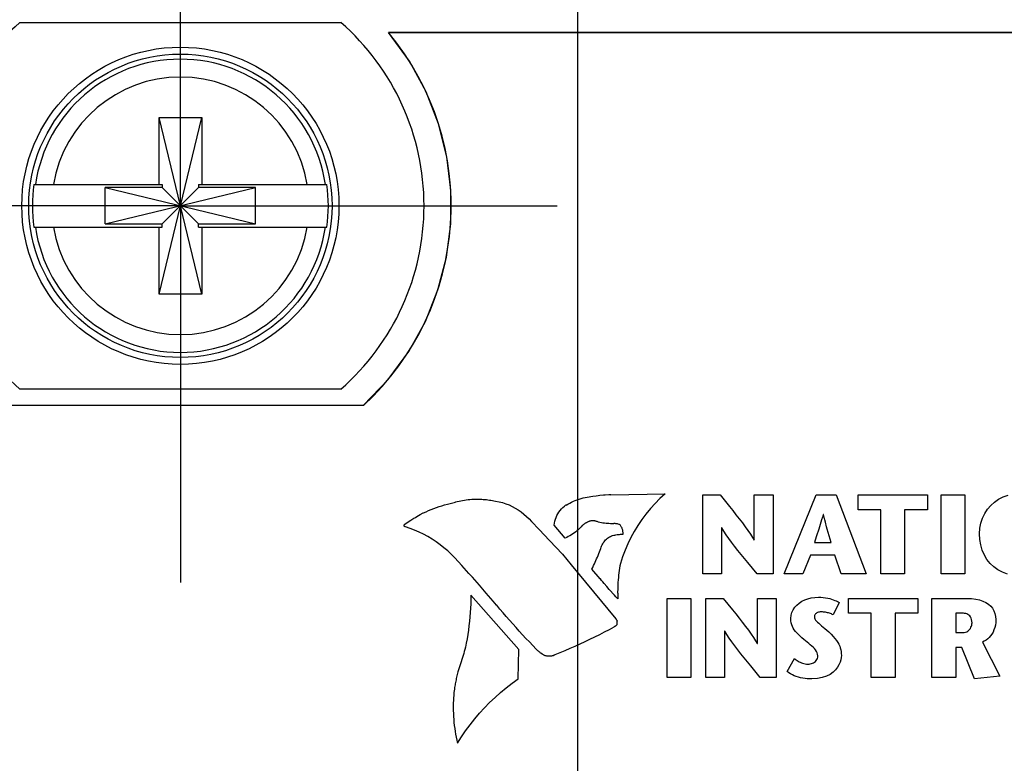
# Model space of a CAD drawing. Header units: inches. Extents: x 0.2 to 16.8, y 0.1 to 10.8.
# Tile 15 of 35: x 3.363 to 4, y 7.654 to 8.134. Entities that reach past the tile are written whole.
import ezdxf

# ---------------------------------------------------------------- set-up
doc = ezdxf.new("R2010")
doc.units = ezdxf.units.IN
doc.header["$LTSCALE"] = 0.935
doc.header["$MEASUREMENT"] = 0
doc.linetypes.add('CENTER', pattern=[0.6, 0.375, -0.075, 0.075, -0.075])
doc.layers.get('0').update_dxf_attribs({"linetype": 'CONTINUOUS'})
doc.layers.add('DEFAULT_1', color=7, linetype='CENTER')
doc.layers.add('DIMENSIONS', color=7, linetype='CONTINUOUS')
doc.styles.get("Standard").update_dxf_attribs({"font": 'txt', "width": 0.8})
doc.dimstyles.new('DIMSTYLE_2', dxfattribs={"dimtxt": 0.125, "dimasz": 0.18, "dimexe": 0.18, "dimexo": 0.0625, "dimgap": 0.09, "dimtad": 0, "dimtih": 1, "dimtoh": 1, "dimdec": 3, "dimzin": 4, "dimdsep": 46, "dimtxsty": 'STANDARD', "dimblk": '_FILLED', "dimblk1": '_FILLED', "dimblk2": '_FILLED', "dimcen": 0.09, "dimadec": 0, "dimazin": 0, "dimtp": 0.001, "dimtm": 0.001, "dimtfac": 1, "dimtdec": 3, "dimtofl": 0, "dimtmove": 0, "dimatfit": 3, "dimldrblk": '_FILLED', "dimfxl": 1, "dimtolj": 1, "dimtzin": 4, "dimarcsym": 0})

# ---------------------------------------------------------------- blocks, each defined once
blk = doc.blocks.new('*D6')
at = {"layer": 'DIMENSIONS', "color": 2, "linetype": 'CONTINUOUS'}
blk.add_line((3.37401, 6.67811), (2.48551, 6.67811), dxfattribs=at)
at = {"layer": 'DIMENSIONS', "color": 2, "linetype": 'CONTINUOUS', "width": 0.8}
for s, p in [('[', (1.72301, 6.61561)), (']', (2.32301, 6.61561)), ('2X ', (0.79801, 6.61561)), ('1.336', (1.09801, 6.61561)), ('33.93', (1.82301, 6.61561))]:
    blk.add_text(s, height=0.125, dxfattribs=at).set_placement(p)
blk = doc.blocks.new('_FILLED')
at = {"color": 0, "linetype": 'BYBLOCK'}
blk.add_solid([(0, 0), (-1, 0.1736), (-1, -0.1736)], dxfattribs=at)
blk = doc.blocks.new('*D7')
at = {"layer": 'DIMENSIONS', "color": 2, "linetype": 'CONTINUOUS'}
blk.add_line((3.37401, 6.04011), (2.48551, 6.04011), dxfattribs=at)
at = {"layer": 'DIMENSIONS', "color": 2, "linetype": 'CONTINUOUS', "width": 0.8}
for s, p in [('[', (1.72301, 5.97761)), (']', (2.32301, 5.97761)), ('2X ', (0.79801, 5.97761)), ('1.974', (1.09801, 5.97761)), ('50.14', (1.82301, 5.97761))]:
    blk.add_text(s, height=0.125, dxfattribs=at).set_placement(p)
blk = doc.blocks.new('*D13')
at = {"layer": 'DIMENSIONS', "color": 2, "linetype": 'CONTINUOUS'}
for p, q in [((4.51683, 8.49841), (4.51683, 8.82361)), ((4.36201, 8.39822), (4.51683, 8.49841)), ((4.36201, 7.02811), (4.36201, 8.39822))]:
    blk.add_line(p, q, dxfattribs=at)
at = {"layer": 'DIMENSIONS', "color": 2, "linetype": 'CONTINUOUS', "width": 0.8}
for s, p in [(']', (4.57933, 10.31111)), ('22.73', (4.57933, 9.81111)), ('[', (4.57933, 9.71111)), ('.895', (4.57933, 9.18611)), ('2X ', (4.57933, 8.88611))]:
    blk.add_text(s, height=0.125, rotation=90, dxfattribs=at).set_placement(p)
blk = doc.blocks.new('*D14')
at = {"layer": 'DIMENSIONS', "color": 2, "linetype": 'CONTINUOUS'}
blk.add_line((3.72401, 7.02811), (3.72401, 8.82361), dxfattribs=at)
at = {"layer": 'DIMENSIONS', "color": 2, "linetype": 'CONTINUOUS', "width": 0.8}
for s, p in [(']', (3.78651, 10.21111)), ('6.53', (3.78651, 9.81111)), ('[', (3.78651, 9.71111)), ('.257', (3.78651, 9.18611)), ('4X ', (3.78651, 8.88611))]:
    blk.add_text(s, height=0.125, rotation=90, dxfattribs=at).set_placement(p)
blk = doc.blocks.new('*D15')
at = {"layer": 'DIMENSIONS', "color": 2, "linetype": 'CONTINUOUS'}
blk.add_line((3.17301, 3.04653), (3.17301, 2.30661), dxfattribs=at)
at = {"layer": 'DIMENSIONS', "color": 2, "linetype": 'CONTINUOUS', "width": 0.8}
for s, p in [(']', (3.23551, 2.14411)), ('7.47', (3.23551, 1.74411)), ('[', (3.23551, 1.64411)), ('.294', (3.23551, 1.11911)), ('-', (3.23551, 1.01911))]:
    blk.add_text(s, height=0.125, rotation=90, dxfattribs=at).set_placement(p)
blk = doc.blocks.new('*D16')
at = {"layer": 'DIMENSIONS', "color": 2, "linetype": 'CONTINUOUS'}
blk.add_line((4.76101, 3.00861), (4.76101, 2.30661), dxfattribs=at)
at = {"layer": 'DIMENSIONS', "color": 2, "linetype": 'CONTINUOUS', "width": 0.8}
for s, p in [(']', (4.82351, 2.14411)), ('32.87', (4.82351, 1.64411)), ('[', (4.82351, 1.54411)), ('1.294', (4.82351, 0.91911))]:
    blk.add_text(s, height=0.125, rotation=90, dxfattribs=at).set_placement(p)
blk = doc.blocks.new('*D18')
at = {"layer": 'DIMENSIONS', "color": 2, "linetype": 'CONTINUOUS'}
blk.add_line((3.71301, 4.18911), (3.71301, 2.30661), dxfattribs=at)
at = {"layer": 'DIMENSIONS', "color": 2, "linetype": 'CONTINUOUS', "width": 0.8}
for s, p in [(']', (3.77551, 2.14411)), ('6.25', (3.77551, 1.74411)), ('[', (3.77551, 1.64411)), ('.246', (3.77551, 1.11911)), ('2X ', (3.77551, 0.81911))]:
    blk.add_text(s, height=0.125, rotation=90, dxfattribs=at).set_placement(p)
blk = doc.blocks.new('*D19')
at = {"layer": 'DIMENSIONS', "color": 2, "linetype": 'CONTINUOUS'}
blk.add_line((4.35101, 4.18911), (4.35101, 2.30661), dxfattribs=at)
at = {"layer": 'DIMENSIONS', "color": 2, "linetype": 'CONTINUOUS', "width": 0.8}
for s, p in [(']', (4.41351, 2.14411)), ('22.45', (4.41351, 1.64411)), ('[', (4.41351, 1.54411)), ('.884', (4.41351, 1.01911)), ('2X ', (4.41351, 0.71911))]:
    blk.add_text(s, height=0.125, rotation=90, dxfattribs=at).set_placement(p)

msp = doc.modelspace()

# ---------------------------------------------------------------- linework, layer by layer
at = {"color": 7, "linetype": 'CONTINUOUS'}
for p, q in [((3.36326, 8.13261), (3.57076, 8.13261)), ((4.13254, 8.12611), (3.60147, 8.12611)), ((3.6151, 8.10754), (3.60151, 8.12618)), ((3.60151, 8.12618), (4.13257, 8.12618)), ((3.6259, 8.08776), (3.6151, 8.10754)), ((3.63395, 8.06709), (3.6259, 8.08776)), ((3.45323, 7.95703), (3.48079, 8.0712)), ((3.45323, 8.02789), (3.45323, 8.0712)), ((3.48079, 7.95703), (3.45323, 8.0712)), ((3.45323, 8.0712), (3.48079, 8.0712)), ((3.48079, 8.0712), (3.48079, 8.02789)), ((3.63927, 8.0458), (3.63395, 8.06709)), ((3.64186, 8.02416), (3.63927, 8.0458)), ((3.37236, 8.02789), (3.4553, 8.02789)), ((3.41848, 8.0024), (3.41848, 8.02583)), ((3.41848, 8.02583), (3.51553, 8.0024)), ((3.41848, 8.0024), (3.51553, 8.02583)), ((3.4553, 8.02583), (3.41848, 8.02583)), ((3.4553, 8.02789), (3.4553, 8.02583)), ((3.4553, 8.0024), (3.47872, 8.02583)), ((3.47872, 8.0024), (3.4553, 8.02583)), ((3.47872, 8.02789), (3.47872, 8.02583)), ((3.47872, 8.02789), (3.56166, 8.02789)), ((3.51553, 8.02583), (3.47872, 8.02583)), ((3.51553, 8.0024), (3.51553, 8.02583)), ((3.64175, 8.00243), (3.64186, 8.02416)), ((3.37236, 8.00033), (3.4553, 8.00033)), ((3.41848, 8.0024), (3.4553, 8.0024)), ((3.45323, 7.95703), (3.45323, 8.00033)), ((3.4553, 8.00033), (3.4553, 8.0024)), ((3.47872, 8.00033), (3.47872, 8.0024)), ((3.47872, 8.0024), (3.51553, 8.0024)), ((3.47872, 8.00033), (3.56166, 8.00033)), ((3.48079, 8.00033), (3.48079, 7.95703)), ((3.63895, 7.98089), (3.64175, 8.00243)), ((3.63349, 7.95979), (3.63895, 7.98089)), ((3.48079, 7.95703), (3.45323, 7.95703)), ((3.62538, 7.93941), (3.63349, 7.95979)), ((3.61463, 7.92), (3.62538, 7.93941)), ((3.60127, 7.90183), (3.61463, 7.92)), ((3.58532, 7.88518), (3.60127, 7.90183)), ((3.57076, 7.89561), (3.36326, 7.89561)), ((3.58526, 7.88511), (3.34875, 7.88511)), ((3.3488, 7.88518), (3.58532, 7.88518)), ((3.64135, 7.82181), (3.64313, 7.82226)), ((3.64313, 7.82226), (3.64492, 7.82267)), ((3.64481, 7.82271), (3.64596, 7.82301)), ((3.64492, 7.82267), (3.64481, 7.82271)), ((3.64596, 7.82301), (3.64711, 7.82327)), ((3.64711, 7.82327), (3.64827, 7.82352)), ((3.64827, 7.82352), (3.64943, 7.82373)), ((3.64943, 7.82373), (3.6506, 7.82393)), ((3.6506, 7.82393), (3.65177, 7.82409)), ((3.65177, 7.82409), (3.65294, 7.82424)), ((3.65294, 7.82424), (3.65412, 7.82435)), ((3.65412, 7.82435), (3.65529, 7.82444)), ((3.65529, 7.82444), (3.65647, 7.82451)), ((3.65647, 7.82451), (3.65765, 7.82455)), ((3.65765, 7.82455), (3.65883, 7.82456)), ((3.65883, 7.82456), (3.65983, 7.82455)), ((3.65983, 7.82455), (3.66083, 7.82452)), ((3.66083, 7.82452), (3.66182, 7.82448)), ((3.66182, 7.82448), (3.66282, 7.82441)), ((3.66282, 7.82441), (3.66381, 7.82433)), ((3.66381, 7.82433), (3.6648, 7.82423)), ((3.6648, 7.82423), (3.66579, 7.82411)), ((3.66579, 7.82411), (3.66678, 7.82398)), ((3.66678, 7.82398), (3.66776, 7.82382)), ((3.66776, 7.82382), (3.66874, 7.82365)), ((3.66874, 7.82365), (3.66972, 7.82345)), ((3.66972, 7.82345), (3.67069, 7.82324)), ((3.67069, 7.82324), (3.67071, 7.82327)), ((3.67071, 7.82327), (3.67296, 7.82284)), ((3.67296, 7.82284), (3.67517, 7.82227)), ((3.67517, 7.82227), (3.67733, 7.82158)), ((3.71748, 7.82135), (3.71864, 7.82201)), ((3.71864, 7.82201), (3.71983, 7.82263)), ((3.71983, 7.82263), (3.72104, 7.8232)), ((3.72104, 7.8232), (3.72227, 7.82372)), ((3.72227, 7.82372), (3.72351, 7.8242)), ((3.72351, 7.8242), (3.72478, 7.82462)), ((3.72478, 7.82462), (3.72606, 7.825)), ((3.72606, 7.825), (3.72735, 7.82533)), ((3.72735, 7.82533), (3.72866, 7.8256)), ((3.72866, 7.8256), (3.72998, 7.82582)), ((3.72998, 7.82582), (3.73132, 7.826)), ((3.73123, 7.82613), (3.73239, 7.82631)), ((3.73132, 7.826), (3.73123, 7.82613)), ((3.73239, 7.82631), (3.73354, 7.82647)), ((3.73354, 7.82647), (3.73586, 7.82677)), ((3.73586, 7.82677), (3.73702, 7.8269)), ((3.73702, 7.8269), (3.73819, 7.82702)), ((3.73819, 7.82702), (3.74051, 7.82722)), ((3.74051, 7.82722), (3.74168, 7.82731)), ((3.74168, 7.82731), (3.74401, 7.82745)), ((3.74401, 7.82745), (3.74518, 7.8275)), ((3.74518, 7.8275), (3.74526, 7.82741)), ((3.74526, 7.82741), (3.78036, 7.828)), ((3.77701, 7.82494), (3.77382, 7.82173)), ((3.78036, 7.828), (3.77701, 7.82494)), ((3.80467, 7.77619), (3.80467, 7.82723)), ((3.80467, 7.82723), (3.81582, 7.82723)), ((3.81582, 7.82723), (3.82186, 7.81983)), ((3.83798, 7.798), (3.83798, 7.82723)), ((3.83798, 7.82723), (3.8501, 7.82723)), ((3.8501, 7.82723), (3.8501, 7.77619)), ((3.85729, 7.77621), (3.87807, 7.82724)), ((3.87807, 7.82724), (3.89098, 7.82724)), ((3.89098, 7.82724), (3.91038, 7.77621)), ((3.90503, 7.81768), (3.90503, 7.82723)), ((3.90503, 7.82723), (3.94988, 7.82723)), ((3.94988, 7.82723), (3.94988, 7.81768)), ((3.95869, 7.77619), (3.95869, 7.82723)), ((3.95869, 7.82723), (3.97407, 7.82723)), ((3.97407, 7.82723), (3.97407, 7.77619)), ((3.99078, 7.82046), (3.99319, 7.82264)), ((3.99319, 7.82264), (3.99587, 7.82449)), ((3.99587, 7.82449), (3.99881, 7.82598)), ((3.99881, 7.82598), (4.00199, 7.82709)), ((3.62195, 7.81452), (3.624, 7.81564)), ((3.624, 7.81564), (3.62411, 7.81562)), ((3.62411, 7.81562), (3.62578, 7.81638)), ((3.62578, 7.81638), (3.62746, 7.8171)), ((3.62746, 7.8171), (3.62916, 7.8178)), ((3.62916, 7.8178), (3.63087, 7.81846)), ((3.63087, 7.81846), (3.63259, 7.8191)), ((3.63259, 7.8191), (3.63432, 7.8197)), ((3.63432, 7.8197), (3.63606, 7.82028)), ((3.63606, 7.82028), (3.63782, 7.82082)), ((3.63782, 7.82082), (3.63958, 7.82133)), ((3.63958, 7.82133), (3.64135, 7.82181)), ((3.67733, 7.82158), (3.67944, 7.82076)), ((3.67944, 7.82076), (3.6815, 7.81983)), ((3.6815, 7.81983), (3.68349, 7.81877)), ((3.68349, 7.81877), (3.68543, 7.81761)), ((3.68543, 7.81761), (3.68729, 7.81632)), ((3.68729, 7.81632), (3.68907, 7.81493)), ((3.71098, 7.81508), (3.71168, 7.81618)), ((3.71168, 7.81618), (3.71245, 7.81722)), ((3.71245, 7.81722), (3.7133, 7.8182)), ((3.7133, 7.8182), (3.71422, 7.81913)), ((3.71422, 7.81913), (3.71521, 7.81999)), ((3.71521, 7.81999), (3.71626, 7.82079)), ((3.71626, 7.82079), (3.71634, 7.82064)), ((3.71634, 7.82064), (3.71748, 7.82135)), ((3.7708, 7.81839), (3.76793, 7.81491)), ((3.77382, 7.82173), (3.7708, 7.81839)), ((3.82186, 7.81983), (3.824, 7.81718)), ((3.824, 7.81718), (3.82613, 7.8145)), ((3.91976, 7.81768), (3.90503, 7.81768)), ((3.91976, 7.77619), (3.91976, 7.81768)), ((3.93515, 7.81768), (3.93515, 7.77619)), ((3.94988, 7.81768), (3.93515, 7.81768)), ((3.98692, 7.81524), (3.98868, 7.81798)), ((3.98868, 7.81798), (3.99078, 7.82046)), ((3.61298, 7.80901), (3.61395, 7.80966)), ((3.61395, 7.80966), (3.61493, 7.8103)), ((3.61493, 7.8103), (3.61592, 7.81093)), ((3.61592, 7.81093), (3.61791, 7.81217)), ((3.61791, 7.81217), (3.61891, 7.81277)), ((3.61891, 7.81277), (3.61992, 7.81336)), ((3.61992, 7.81336), (3.62195, 7.81452)), ((3.68907, 7.81493), (3.69078, 7.81343)), ((3.69078, 7.81343), (3.6924, 7.81183)), ((3.6924, 7.81183), (3.69393, 7.81013)), ((3.69393, 7.81013), (3.69393, 7.81011)), ((3.69393, 7.81011), (3.69897, 7.80486)), ((3.70874, 7.80901), (3.70901, 7.81029)), ((3.70901, 7.81029), (3.70938, 7.81154)), ((3.70938, 7.81154), (3.70983, 7.81276)), ((3.70983, 7.81276), (3.71037, 7.81394)), ((3.71037, 7.81394), (3.71098, 7.81508)), ((3.72945, 7.80934), (3.72913, 7.80917)), ((3.72978, 7.8095), (3.72945, 7.80934)), ((3.73011, 7.80966), (3.72978, 7.8095)), ((3.73045, 7.8098), (3.73011, 7.80966)), ((3.73067, 7.80995), (3.73042, 7.80983)), ((3.73042, 7.80983), (3.73045, 7.8098)), ((3.73092, 7.81007), (3.73067, 7.80995)), ((3.73117, 7.81017), (3.73092, 7.81007)), ((3.73143, 7.81026), (3.73117, 7.81017)), ((3.73169, 7.81034), (3.73143, 7.81026)), ((3.73195, 7.81041), (3.73169, 7.81034)), ((3.73222, 7.81047), (3.73195, 7.81041)), ((3.73249, 7.81052), (3.73222, 7.81047)), ((3.73302, 7.81058), (3.73249, 7.81052)), ((3.7333, 7.8106), (3.73302, 7.81058)), ((3.73389, 7.8106), (3.7333, 7.8106)), ((3.73406, 7.81059), (3.73389, 7.8106)), ((3.73472, 7.81051), (3.73406, 7.81059)), ((3.73488, 7.81048), (3.73472, 7.81051)), ((3.7352, 7.8104), (3.73488, 7.81048)), ((3.73552, 7.81032), (3.7352, 7.8104)), ((3.73555, 7.81028), (3.73552, 7.81032)), ((3.73596, 7.81013), (3.73555, 7.81028)), ((3.73637, 7.80999), (3.73596, 7.81013)), ((3.73678, 7.80986), (3.73637, 7.80999)), ((3.73719, 7.80974), (3.73678, 7.80986)), ((3.73803, 7.80952), (3.73719, 7.80974)), ((3.73929, 7.80925), (3.73803, 7.80952)), ((3.74014, 7.80911), (3.73929, 7.80925)), ((3.76524, 7.8113), (3.76272, 7.80757)), ((3.76793, 7.81491), (3.76524, 7.8113)), ((3.82613, 7.8145), (3.82823, 7.81182)), ((3.82823, 7.81182), (3.83025, 7.80919)), ((3.83025, 7.80919), (3.83216, 7.80665)), ((3.88102, 7.80963), (3.88055, 7.80808)), ((3.88149, 7.81124), (3.88102, 7.80963)), ((3.88197, 7.81293), (3.88149, 7.81124)), ((3.88247, 7.8147), (3.88197, 7.81293)), ((3.8826, 7.8147), (3.88247, 7.8147)), ((3.88305, 7.81293), (3.8826, 7.8147)), ((3.88348, 7.81124), (3.88305, 7.81293)), ((3.88391, 7.80963), (3.88348, 7.81124)), ((3.88473, 7.80658), (3.88391, 7.80963)), ((3.98446, 7.80907), (3.9855, 7.81226)), ((3.9855, 7.81226), (3.98692, 7.81524)), ((3.61163, 7.80756), (3.61164, 7.80764)), ((3.61164, 7.80745), (3.61163, 7.80756)), ((3.61164, 7.80764), (3.61165, 7.80772)), ((3.61166, 7.80733), (3.61164, 7.80745)), ((3.61165, 7.80772), (3.61166, 7.80779)), ((3.61166, 7.80779), (3.61168, 7.80787)), ((3.61169, 7.80723), (3.61166, 7.80733)), ((3.61168, 7.80787), (3.61171, 7.80794)), ((3.61174, 7.80713), (3.61169, 7.80723)), ((3.61171, 7.80794), (3.61175, 7.80801)), ((3.6118, 7.80703), (3.61174, 7.80713)), ((3.61175, 7.80801), (3.61179, 7.80807)), ((3.61179, 7.80807), (3.61183, 7.80813)), ((3.61187, 7.80695), (3.6118, 7.80703)), ((3.61183, 7.80813), (3.61188, 7.80819)), ((3.61195, 7.80687), (3.61187, 7.80695)), ((3.61188, 7.80819), (3.61194, 7.80825)), ((3.61194, 7.80825), (3.612, 7.80829)), ((3.61204, 7.80681), (3.61195, 7.80687)), ((3.612, 7.80829), (3.61207, 7.80834)), ((3.61201, 7.80835), (3.61298, 7.80901)), ((3.61207, 7.80834), (3.61201, 7.80835)), ((3.61214, 7.80675), (3.61204, 7.80681)), ((3.61224, 7.80671), (3.61214, 7.80675)), ((3.61235, 7.80668), (3.61224, 7.80671)), ((3.61247, 7.80667), (3.61235, 7.80668)), ((3.61245, 7.80666), (3.61247, 7.80667)), ((3.61547, 7.80564), (3.61245, 7.80666)), ((3.61843, 7.80449), (3.61547, 7.80564)), ((3.62134, 7.80322), (3.61843, 7.80449)), ((3.62419, 7.80183), (3.62134, 7.80322)), ((3.69897, 7.80486), (3.70566, 7.79783)), ((3.70856, 7.8077), (3.70874, 7.80901)), ((3.71566, 7.79941), (3.70856, 7.8077)), ((3.72258, 7.80348), (3.72166, 7.80278)), ((3.72347, 7.80421), (3.72258, 7.80348)), ((3.72434, 7.80497), (3.72347, 7.80421)), ((3.72518, 7.80577), (3.72434, 7.80497)), ((3.726, 7.80659), (3.72518, 7.80577)), ((3.72678, 7.80744), (3.726, 7.80659)), ((3.72704, 7.80772), (3.72676, 7.80748)), ((3.72676, 7.80748), (3.72678, 7.80744)), ((3.72732, 7.80795), (3.72704, 7.80772)), ((3.72761, 7.80818), (3.72732, 7.80795)), ((3.72791, 7.80839), (3.72761, 7.80818)), ((3.72821, 7.8086), (3.72791, 7.80839)), ((3.72851, 7.8088), (3.72821, 7.8086)), ((3.72882, 7.80899), (3.72851, 7.8088)), ((3.72913, 7.80917), (3.72882, 7.80899)), ((3.74057, 7.80906), (3.74014, 7.80911)), ((3.74059, 7.80902), (3.74057, 7.80906)), ((3.74114, 7.80896), (3.74059, 7.80902)), ((3.74225, 7.80886), (3.74114, 7.80896)), ((3.74391, 7.80874), (3.74225, 7.80886)), ((3.74502, 7.80868), (3.74391, 7.80874)), ((3.7467, 7.80862), (3.74502, 7.80868)), ((3.74727, 7.80861), (3.7467, 7.80862)), ((3.74727, 7.8087), (3.74727, 7.80861)), ((3.74795, 7.8087), (3.74727, 7.8087)), ((3.74856, 7.80866), (3.74795, 7.8087)), ((3.74916, 7.80858), (3.74856, 7.80866)), ((3.74946, 7.80852), (3.74916, 7.80858)), ((3.75006, 7.80838), (3.74946, 7.80852)), ((3.75063, 7.8082), (3.75006, 7.80838)), ((3.75092, 7.80809), (3.75063, 7.8082)), ((3.7512, 7.80797), (3.75092, 7.80809)), ((3.75117, 7.80789), (3.7512, 7.80797)), ((3.75148, 7.8075), (3.75117, 7.80789)), ((3.75176, 7.80711), (3.75148, 7.8075)), ((3.75202, 7.80669), (3.75176, 7.80711)), ((3.75225, 7.80626), (3.75202, 7.80669)), ((3.75246, 7.80583), (3.75225, 7.80626)), ((3.75264, 7.80537), (3.75246, 7.80583)), ((3.7528, 7.80491), (3.75264, 7.80537)), ((3.75292, 7.80445), (3.7528, 7.80491)), ((3.75302, 7.80397), (3.75292, 7.80445)), ((3.75309, 7.80349), (3.75302, 7.80397)), ((3.75314, 7.803), (3.75309, 7.80349)), ((3.75315, 7.8025), (3.75314, 7.803)), ((3.76037, 7.80373), (3.75821, 7.79978)), ((3.76272, 7.80757), (3.76037, 7.80373)), ((3.81676, 7.80609), (3.81676, 7.77619)), ((3.8169, 7.80609), (3.81676, 7.80609)), ((3.81824, 7.8039), (3.8169, 7.80609)), ((3.81977, 7.80158), (3.81824, 7.8039)), ((3.83216, 7.80665), (3.8339, 7.80422)), ((3.8339, 7.80422), (3.83546, 7.80194)), ((3.87962, 7.80512), (3.87824, 7.80085)), ((3.88008, 7.80658), (3.87962, 7.80512)), ((3.88055, 7.80808), (3.88008, 7.80658)), ((3.88513, 7.80512), (3.88473, 7.80658)), ((3.88757, 7.79647), (3.88513, 7.80512)), ((3.9836, 7.80219), (3.98381, 7.8057)), ((3.98381, 7.8057), (3.98446, 7.80907)), ((3.62697, 7.80032), (3.62419, 7.80183)), ((3.62969, 7.7987), (3.62697, 7.80032)), ((3.63233, 7.79696), (3.62969, 7.7987)), ((3.6349, 7.79511), (3.63233, 7.79696)), ((3.70566, 7.79783), (3.71398, 7.78901)), ((3.71672, 7.79981), (3.71566, 7.79932)), ((3.71566, 7.79932), (3.71566, 7.79941)), ((3.71775, 7.80033), (3.71672, 7.79981)), ((3.71876, 7.80089), (3.71775, 7.80033)), ((3.71975, 7.80149), (3.71876, 7.80089)), ((3.72072, 7.80212), (3.71975, 7.80149)), ((3.72166, 7.80278), (3.72072, 7.80212)), ((3.74039, 7.79631), (3.74084, 7.79695)), ((3.74084, 7.79695), (3.74134, 7.79757)), ((3.74134, 7.79757), (3.74187, 7.79816)), ((3.74187, 7.79816), (3.74243, 7.79872)), ((3.74243, 7.79872), (3.74302, 7.79924)), ((3.74302, 7.79924), (3.74365, 7.79973)), ((3.74365, 7.79973), (3.74431, 7.80019)), ((3.74428, 7.80023), (3.74498, 7.80049)), ((3.74431, 7.80019), (3.74428, 7.80023)), ((3.74498, 7.80049), (3.74568, 7.80074)), ((3.74568, 7.80074), (3.74639, 7.80096)), ((3.74639, 7.80096), (3.7471, 7.80116)), ((3.7471, 7.80116), (3.74782, 7.80133)), ((3.74782, 7.80133), (3.74854, 7.80148)), ((3.74854, 7.80148), (3.74927, 7.80161)), ((3.74927, 7.80161), (3.75, 7.80172)), ((3.75, 7.80172), (3.75074, 7.8018)), ((3.75074, 7.8018), (3.75148, 7.80186)), ((3.75148, 7.80186), (3.75222, 7.8019)), ((3.75222, 7.8019), (3.75296, 7.80191)), ((3.75296, 7.80191), (3.75308, 7.80191)), ((3.7531, 7.80191), (3.75313, 7.80183)), ((3.75313, 7.80188), (3.75314, 7.802)), ((3.75313, 7.80183), (3.75313, 7.80188)), ((3.75314, 7.80205), (3.75315, 7.80211)), ((3.75314, 7.802), (3.75314, 7.80205)), ((3.75315, 7.80233), (3.75315, 7.8025)), ((3.75315, 7.80217), (3.75315, 7.80233)), ((3.75315, 7.80211), (3.75315, 7.80217)), ((3.75821, 7.79978), (3.75623, 7.79573)), ((3.82147, 7.79915), (3.81977, 7.80158)), ((3.82332, 7.79664), (3.82147, 7.79915)), ((3.82528, 7.79406), (3.82332, 7.79664)), ((3.83546, 7.80194), (3.83679, 7.79986)), ((3.83679, 7.79986), (3.83784, 7.798)), ((3.83784, 7.798), (3.83798, 7.798)), ((3.87732, 7.79796), (3.87685, 7.79647)), ((3.87685, 7.79647), (3.88757, 7.79647)), ((3.87824, 7.80085), (3.87732, 7.79796)), ((3.98379, 7.79846), (3.9836, 7.80219)), ((3.98438, 7.79491), (3.98379, 7.79846)), ((3.63739, 7.79315), (3.6349, 7.79511)), ((3.6398, 7.79108), (3.63739, 7.79315)), ((3.64212, 7.7889), (3.6398, 7.79108)), ((3.73747, 7.78933), (3.73792, 7.79046)), ((3.73792, 7.79046), (3.73835, 7.79159)), ((3.73835, 7.79159), (3.73878, 7.79273)), ((3.73872, 7.79271), (3.73897, 7.79347)), ((3.73878, 7.79273), (3.73872, 7.79271)), ((3.73897, 7.79347), (3.73926, 7.79421)), ((3.73926, 7.79421), (3.73959, 7.79493)), ((3.73959, 7.79493), (3.73997, 7.79563)), ((3.73997, 7.79563), (3.74039, 7.79631)), ((3.75444, 7.79159), (3.75284, 7.78736)), ((3.75623, 7.79573), (3.75444, 7.79159)), ((3.82732, 7.79144), (3.82528, 7.79406)), ((3.82943, 7.78881), (3.82732, 7.79144)), ((3.98535, 7.79155), (3.98438, 7.79491)), ((3.98669, 7.78843), (3.98535, 7.79155)), ((3.64435, 7.78662), (3.64212, 7.7889)), ((3.64432, 7.78669), (3.64435, 7.78662)), ((3.64894, 7.78166), (3.64432, 7.78669)), ((3.71398, 7.78901), (3.71393, 7.78897)), ((3.71393, 7.78897), (3.71967, 7.782)), ((3.7346, 7.78266), (3.73511, 7.78376)), ((3.73511, 7.78376), (3.7356, 7.78487)), ((3.7356, 7.78487), (3.73608, 7.78598)), ((3.73608, 7.78598), (3.73656, 7.78709)), ((3.73656, 7.78709), (3.73702, 7.78821)), ((3.73702, 7.78821), (3.73747, 7.78933)), ((3.75284, 7.78736), (3.75144, 7.78304)), ((3.83156, 7.78618), (3.82943, 7.78881)), ((3.83369, 7.78358), (3.83156, 7.78618)), ((3.87422, 7.78838), (3.86934, 7.77621)), ((3.89003, 7.78838), (3.87422, 7.78838)), ((3.89405, 7.77621), (3.89003, 7.78838)), ((3.98837, 7.78557), (3.98669, 7.78843)), ((3.9904, 7.78299), (3.98837, 7.78557)), ((3.65351, 7.77659), (3.64894, 7.78166)), ((3.71967, 7.782), (3.74843, 7.74722)), ((3.73302, 7.77938), (3.73356, 7.78047)), ((3.73845, 7.77311), (3.73302, 7.77938)), ((3.73356, 7.78047), (3.73409, 7.78156)), ((3.73409, 7.78156), (3.7346, 7.78266)), ((3.75064, 7.77845), (3.75043, 7.77692)), ((3.75087, 7.77997), (3.75064, 7.77845)), ((3.75112, 7.7815), (3.75087, 7.77997)), ((3.75139, 7.78301), (3.75112, 7.7815)), ((3.75144, 7.78304), (3.75139, 7.78301)), ((3.83982, 7.77619), (3.83369, 7.78358)), ((3.99275, 7.78074), (3.9904, 7.78299)), ((3.99541, 7.77882), (3.99275, 7.78074)), ((3.99838, 7.77729), (3.99541, 7.77882)), ((3.65578, 7.77404), (3.65351, 7.77659)), ((3.66028, 7.76892), (3.65578, 7.77404)), ((3.73848, 7.77302), (3.73845, 7.77311)), ((3.73929, 7.77203), (3.73848, 7.77302)), ((3.7401, 7.77105), (3.73929, 7.77203)), ((3.74092, 7.77008), (3.7401, 7.77105)), ((3.74996, 7.77232), (3.74985, 7.77078)), ((3.75009, 7.77385), (3.74996, 7.77232)), ((3.75025, 7.77539), (3.75009, 7.77385)), ((3.75043, 7.77692), (3.75025, 7.77539)), ((3.81676, 7.77619), (3.80467, 7.77619)), ((3.8501, 7.77619), (3.83982, 7.77619)), ((3.86934, 7.77621), (3.85729, 7.77621)), ((3.91038, 7.77621), (3.89405, 7.77621)), ((3.93515, 7.77619), (3.91976, 7.77619)), ((3.97407, 7.77619), (3.95869, 7.77619)), ((4.00163, 7.77616), (3.99838, 7.77729)), ((3.66475, 7.76375), (3.66028, 7.76892)), ((3.74257, 7.76814), (3.74092, 7.77008)), ((3.74424, 7.76622), (3.74257, 7.76814)), ((3.74509, 7.76527), (3.74424, 7.76622)), ((3.74679, 7.76338), (3.74509, 7.76527)), ((3.74967, 7.76615), (3.74965, 7.76461)), ((3.7497, 7.76769), (3.74967, 7.76615)), ((3.74976, 7.76924), (3.7497, 7.76769)), ((3.74985, 7.77078), (3.74976, 7.76924)), ((3.65478, 7.75971), (3.65467, 7.75688)), ((3.65484, 7.76255), (3.65478, 7.75971)), ((3.68577, 7.72739), (3.65484, 7.76255)), ((3.66917, 7.75856), (3.66475, 7.76375)), ((3.67137, 7.75594), (3.66917, 7.75856)), ((3.74765, 7.76245), (3.74679, 7.76338)), ((3.74851, 7.76152), (3.74765, 7.76245)), ((3.74987, 7.76011), (3.74851, 7.76152)), ((3.74965, 7.76461), (3.74965, 7.76423)), ((3.74965, 7.76423), (3.74966, 7.76348)), ((3.74966, 7.76348), (3.74966, 7.7631)), ((3.74966, 7.7631), (3.74968, 7.76235)), ((3.74968, 7.76235), (3.7497, 7.7616)), ((3.7497, 7.7616), (3.74973, 7.76085)), ((3.74973, 7.76085), (3.74974, 7.76048)), ((3.74974, 7.76048), (3.74976, 7.76011)), ((3.74976, 7.76011), (3.74987, 7.76011)), ((3.78161, 7.70935), (3.78161, 7.76039)), ((3.78161, 7.76039), (3.79699, 7.76039)), ((3.79699, 7.76039), (3.79699, 7.70935)), ((3.80665, 7.70935), (3.80665, 7.76039)), ((3.80665, 7.76039), (3.8178, 7.76039)), ((3.8178, 7.76039), (3.82382, 7.75299)), ((3.83996, 7.73116), (3.83996, 7.76039)), ((3.83996, 7.76039), (3.85206, 7.76039)), ((3.85206, 7.76039), (3.85206, 7.70935)), ((3.8669, 7.75742), (3.86863, 7.75853)), ((3.86863, 7.75853), (3.87054, 7.75947)), ((3.87054, 7.75947), (3.8726, 7.76021)), ((3.8726, 7.76021), (3.87479, 7.76076)), ((3.87479, 7.76076), (3.87708, 7.76109)), ((3.87708, 7.76109), (3.87945, 7.7612)), ((3.87945, 7.7612), (3.88105, 7.76116)), ((3.88105, 7.76116), (3.88257, 7.76103)), ((3.88257, 7.76103), (3.88403, 7.76082)), ((3.88403, 7.76082), (3.8854, 7.76056)), ((3.8854, 7.76056), (3.8867, 7.76025)), ((3.8867, 7.76025), (3.8879, 7.7599)), ((3.8879, 7.7599), (3.889, 7.75953)), ((3.889, 7.75953), (3.89, 7.75915)), ((3.89, 7.75915), (3.89088, 7.75878)), ((3.89088, 7.75878), (3.89165, 7.75842)), ((3.89165, 7.75842), (3.89229, 7.75808)), ((3.89882, 7.75084), (3.89882, 7.76039)), ((3.89882, 7.76039), (3.94366, 7.76039)), ((3.94366, 7.76039), (3.94366, 7.75084)), ((3.95283, 7.70935), (3.95283, 7.76039)), ((3.95283, 7.76039), (3.97556, 7.76039)), ((3.97556, 7.76039), (3.97846, 7.76028)), ((3.97846, 7.76028), (3.98112, 7.75996)), ((3.98112, 7.75996), (3.98354, 7.75944)), ((3.98354, 7.75944), (3.98572, 7.75872)), ((3.98572, 7.75872), (3.98766, 7.75781)), ((3.65452, 7.75405), (3.65432, 7.75123)), ((3.65467, 7.75688), (3.65452, 7.75405)), ((3.67145, 7.75597), (3.67137, 7.75594)), ((3.67349, 7.75354), (3.67145, 7.75597)), ((3.67556, 7.75112), (3.67349, 7.75354)), ((3.82382, 7.75299), (3.82596, 7.75034)), ((3.86223, 7.75136), (3.86302, 7.75309)), ((3.86302, 7.75309), (3.86407, 7.75469)), ((3.86407, 7.75469), (3.86538, 7.75613)), ((3.86538, 7.75613), (3.8669, 7.75742)), ((3.8928, 7.75779), (3.88887, 7.74976)), ((3.89229, 7.75808), (3.8928, 7.75779)), ((3.98766, 7.75781), (3.98935, 7.75672)), ((3.98935, 7.75672), (3.99078, 7.75545)), ((3.99078, 7.75545), (3.99197, 7.75402)), ((3.99197, 7.75402), (3.99289, 7.75243)), ((3.99289, 7.75243), (3.99356, 7.75068)), ((3.65381, 7.74559), (3.6535, 7.74277)), ((3.65409, 7.7484), (3.65381, 7.74559)), ((3.65432, 7.75123), (3.65409, 7.7484)), ((3.67764, 7.74872), (3.67556, 7.75112)), ((3.67973, 7.74633), (3.67764, 7.74872)), ((3.68183, 7.74395), (3.67973, 7.74633)), ((3.74843, 7.74722), (3.74846, 7.74722)), ((3.74846, 7.74722), (3.74854, 7.7471)), ((3.74854, 7.7471), (3.74862, 7.74698)), ((3.74862, 7.74698), (3.74869, 7.74686)), ((3.74869, 7.74686), (3.74877, 7.74674)), ((3.74877, 7.74674), (3.74884, 7.74661)), ((3.74884, 7.74661), (3.74891, 7.74649)), ((3.74891, 7.74649), (3.74898, 7.74637)), ((3.74898, 7.74637), (3.74905, 7.74624)), ((3.74905, 7.74624), (3.74911, 7.74611)), ((3.74911, 7.74611), (3.74918, 7.74599)), ((3.74918, 7.74599), (3.74924, 7.74586)), ((3.74919, 7.74578), (3.7492, 7.74572)), ((3.7493, 7.74573), (3.74919, 7.74578)), ((3.7492, 7.74572), (3.7492, 7.74565)), ((3.7492, 7.74565), (3.74921, 7.74551)), ((3.74924, 7.74586), (3.7493, 7.74573)), ((3.82596, 7.75034), (3.8281, 7.74766)), ((3.8281, 7.74766), (3.83019, 7.74498)), ((3.86158, 7.74751), (3.86175, 7.74949)), ((3.86164, 7.74601), (3.86158, 7.74751)), ((3.86184, 7.74464), (3.86164, 7.74601)), ((3.86175, 7.74949), (3.86223, 7.75136)), ((3.87686, 7.74894), (3.87682, 7.74852)), ((3.87682, 7.74852), (3.87691, 7.74782)), ((3.87695, 7.74934), (3.87686, 7.74894)), ((3.87691, 7.74782), (3.87717, 7.74713)), ((3.87711, 7.74972), (3.87695, 7.74934)), ((3.87733, 7.75008), (3.87711, 7.74972)), ((3.87717, 7.74713), (3.87757, 7.74644)), ((3.87761, 7.75042), (3.87733, 7.75008)), ((3.87757, 7.74644), (3.87812, 7.74574)), ((3.87796, 7.75072), (3.87761, 7.75042)), ((3.87837, 7.75099), (3.87796, 7.75072)), ((3.87812, 7.74574), (3.8788, 7.74503)), ((3.87884, 7.75122), (3.87837, 7.75099)), ((3.87938, 7.7514), (3.87884, 7.75122)), ((3.87997, 7.75154), (3.87938, 7.7514)), ((3.88063, 7.75163), (3.87997, 7.75154)), ((3.88135, 7.75166), (3.88063, 7.75163)), ((3.88205, 7.75164), (3.88135, 7.75166)), ((3.88275, 7.7516), (3.88205, 7.75164)), ((3.88343, 7.75153), (3.88275, 7.7516)), ((3.8841, 7.75144), (3.88343, 7.75153)), ((3.88475, 7.75132), (3.8841, 7.75144)), ((3.88539, 7.75117), (3.88475, 7.75132)), ((3.88602, 7.751), (3.88539, 7.75117)), ((3.88663, 7.7508), (3.88602, 7.751)), ((3.88722, 7.75058), (3.88663, 7.7508)), ((3.88779, 7.75033), (3.88722, 7.75058)), ((3.88834, 7.75006), (3.88779, 7.75033)), ((3.88887, 7.74976), (3.88834, 7.75006)), ((3.91355, 7.75084), (3.89882, 7.75084)), ((3.91355, 7.70935), (3.91355, 7.75084)), ((3.92893, 7.75084), (3.92893, 7.70935)), ((3.94366, 7.75084), (3.92893, 7.75084)), ((3.96821, 7.75084), (3.96821, 7.73831)), ((3.97228, 7.75084), (3.96821, 7.75084)), ((3.9731, 7.75081), (3.97228, 7.75084)), ((3.9739, 7.75073), (3.9731, 7.75081)), ((3.97467, 7.75057), (3.9739, 7.75073)), ((3.97541, 7.75034), (3.97467, 7.75057)), ((3.9761, 7.75001), (3.97541, 7.75034)), ((3.97673, 7.7496), (3.9761, 7.75001)), ((3.97729, 7.74907), (3.97673, 7.7496)), ((3.97777, 7.74844), (3.97729, 7.74907)), ((3.97817, 7.74768), (3.97777, 7.74844)), ((3.97846, 7.74679), (3.97817, 7.74768)), ((3.97865, 7.74576), (3.97846, 7.74679)), ((3.97871, 7.74458), (3.97865, 7.74576)), ((3.99356, 7.75068), (3.99396, 7.74879)), ((3.99396, 7.74879), (3.99409, 7.74676)), ((3.99409, 7.74676), (3.99401, 7.74488)), ((3.65314, 7.73996), (3.65275, 7.73716)), ((3.6535, 7.74277), (3.65314, 7.73996)), ((3.68396, 7.74158), (3.68183, 7.74395)), ((3.68609, 7.73922), (3.68396, 7.74158)), ((3.68824, 7.73688), (3.68609, 7.73922)), ((3.74408, 7.74016), (3.74096, 7.73854)), ((3.74718, 7.74181), (3.74408, 7.74016)), ((3.74734, 7.74193), (3.74716, 7.74182)), ((3.74716, 7.74182), (3.74718, 7.74181)), ((3.74752, 7.74203), (3.74734, 7.74193)), ((3.7477, 7.74215), (3.74752, 7.74203)), ((3.74787, 7.74226), (3.7477, 7.74215)), ((3.74804, 7.74238), (3.74787, 7.74226)), ((3.74821, 7.7425), (3.74804, 7.74238)), ((3.74837, 7.74263), (3.74821, 7.7425)), ((3.74853, 7.74275), (3.74837, 7.74263)), ((3.74869, 7.74289), (3.74853, 7.74275)), ((3.74884, 7.74302), (3.74869, 7.74289)), ((3.74899, 7.74316), (3.74884, 7.74302)), ((3.74914, 7.7433), (3.74899, 7.74316)), ((3.74911, 7.74346), (3.74908, 7.74333)), ((3.74908, 7.74333), (3.74914, 7.7433)), ((3.74913, 7.7436), (3.74911, 7.74346)), ((3.74915, 7.74374), (3.74913, 7.7436)), ((3.74917, 7.74387), (3.74915, 7.74374)), ((3.74918, 7.74401), (3.74917, 7.74387)), ((3.74919, 7.74414), (3.74918, 7.74401)), ((3.7492, 7.74428), (3.74919, 7.74414)), ((3.74921, 7.74442), (3.7492, 7.74428)), ((3.74921, 7.74551), (3.74921, 7.74544)), ((3.74921, 7.74544), (3.74922, 7.74538)), ((3.74922, 7.74469), (3.74921, 7.74455)), ((3.74921, 7.74455), (3.74921, 7.74442)), ((3.74922, 7.74538), (3.74922, 7.74517)), ((3.74922, 7.74517), (3.74922, 7.74483)), ((3.74922, 7.74483), (3.74922, 7.74469)), ((3.81874, 7.73925), (3.81874, 7.70935)), ((3.81888, 7.73925), (3.81874, 7.73925)), ((3.82021, 7.73706), (3.81888, 7.73925)), ((3.83019, 7.74498), (3.83221, 7.74235)), ((3.83221, 7.74235), (3.83412, 7.73981)), ((3.83412, 7.73981), (3.83587, 7.73738)), ((3.86215, 7.74338), (3.86184, 7.74464)), ((3.86259, 7.74222), (3.86215, 7.74338)), ((3.86315, 7.74112), (3.86259, 7.74222)), ((3.86382, 7.74008), (3.86315, 7.74112)), ((3.8646, 7.73908), (3.86382, 7.74008)), ((3.8788, 7.74503), (3.8796, 7.74429)), ((3.8796, 7.74429), (3.88049, 7.74352)), ((3.88049, 7.74352), (3.88148, 7.74269)), ((3.88148, 7.74269), (3.88255, 7.74182)), ((3.88255, 7.74182), (3.88367, 7.74087)), ((3.88367, 7.74087), (3.88485, 7.73986)), ((3.88485, 7.73986), (3.88607, 7.73876)), ((3.97526, 7.7389), (3.97598, 7.73932)), ((3.97598, 7.73932), (3.97662, 7.73983)), ((3.97662, 7.73983), (3.97717, 7.74041)), ((3.97717, 7.74041), (3.97764, 7.74104)), ((3.97764, 7.74104), (3.97803, 7.74172)), ((3.97803, 7.74172), (3.97833, 7.74243)), ((3.97833, 7.74243), (3.97854, 7.74315)), ((3.97854, 7.74315), (3.97867, 7.74387)), ((3.97867, 7.74387), (3.97871, 7.74458)), ((3.99291, 7.73999), (3.99229, 7.73861)), ((3.99341, 7.7415), (3.99291, 7.73999)), ((3.99378, 7.74312), (3.99341, 7.7415)), ((3.99401, 7.74488), (3.99378, 7.74312)), ((3.65231, 7.73436), (3.65183, 7.73157)), ((3.65275, 7.73716), (3.65231, 7.73436)), ((3.6904, 7.73455), (3.68824, 7.73688)), ((3.69258, 7.73223), (3.6904, 7.73455)), ((3.73151, 7.73384), (3.72833, 7.73233)), ((3.73467, 7.73538), (3.73151, 7.73384)), ((3.73782, 7.73694), (3.73467, 7.73538)), ((3.74096, 7.73854), (3.73782, 7.73694)), ((3.82174, 7.73474), (3.82021, 7.73706)), ((3.82344, 7.73231), (3.82174, 7.73474)), ((3.83587, 7.73738), (3.83743, 7.7351)), ((3.83743, 7.7351), (3.83876, 7.73302)), ((3.83876, 7.73302), (3.83982, 7.73116)), ((3.86548, 7.73808), (3.8646, 7.73908)), ((3.86648, 7.73708), (3.86548, 7.73808)), ((3.86757, 7.73606), (3.86648, 7.73708)), ((3.86876, 7.73499), (3.86757, 7.73606)), ((3.87004, 7.73386), (3.86876, 7.73499)), ((3.87106, 7.733), (3.87004, 7.73386)), ((3.8721, 7.73215), (3.87106, 7.733)), ((3.88607, 7.73876), (3.88761, 7.73727)), ((3.88761, 7.73727), (3.88896, 7.73586)), ((3.88896, 7.73586), (3.89012, 7.73453)), ((3.89012, 7.73453), (3.89111, 7.73324)), ((3.89111, 7.73324), (3.89194, 7.73201)), ((3.96821, 7.73831), (3.97258, 7.73831)), ((3.97258, 7.73831), (3.97356, 7.73838)), ((3.97356, 7.73838), (3.97445, 7.73858)), ((3.97445, 7.73858), (3.97526, 7.7389)), ((3.98777, 7.73339), (3.98665, 7.73266)), ((3.98883, 7.73422), (3.98777, 7.73339)), ((3.98982, 7.73515), (3.98883, 7.73422)), ((3.99074, 7.73619), (3.98982, 7.73515)), ((3.99156, 7.73734), (3.99074, 7.73619)), ((3.99229, 7.73861), (3.99156, 7.73734)), ((3.65088, 7.72746), (3.65053, 7.72612)), ((3.65121, 7.7288), (3.65088, 7.72746)), ((3.65132, 7.72879), (3.65121, 7.7288)), ((3.65183, 7.73157), (3.65132, 7.72879)), ((3.68536, 7.70839), (3.68577, 7.72739)), ((3.69477, 7.72993), (3.69258, 7.73223)), ((3.69697, 7.72764), (3.69477, 7.72993)), ((3.69697, 7.72758), (3.69697, 7.72764)), ((3.69734, 7.72724), (3.69697, 7.72758)), ((3.69772, 7.72691), (3.69734, 7.72724)), ((3.6981, 7.72658), (3.69772, 7.72691)), ((3.69848, 7.72625), (3.6981, 7.72658)), ((3.7155, 7.7266), (3.71227, 7.72524)), ((3.71873, 7.72799), (3.7155, 7.7266)), ((3.72194, 7.72941), (3.71873, 7.72799)), ((3.72515, 7.73086), (3.72194, 7.72941)), ((3.72833, 7.73233), (3.72515, 7.73086)), ((3.82529, 7.7298), (3.82344, 7.73231)), ((3.82724, 7.72722), (3.82529, 7.7298)), ((3.82929, 7.7246), (3.82724, 7.72722)), ((3.83982, 7.73116), (3.83996, 7.73116)), ((3.87314, 7.73131), (3.8721, 7.73215)), ((3.87415, 7.73047), (3.87314, 7.73131)), ((3.87513, 7.72964), (3.87415, 7.73047)), ((3.87604, 7.7288), (3.87513, 7.72964)), ((3.87686, 7.72794), (3.87604, 7.7288)), ((3.87759, 7.72707), (3.87686, 7.72794)), ((3.87818, 7.72618), (3.87759, 7.72707)), ((3.89194, 7.73201), (3.89262, 7.7308)), ((3.89262, 7.7308), (3.89316, 7.7296)), ((3.89316, 7.7296), (3.89358, 7.72842)), ((3.89358, 7.72842), (3.89389, 7.72722)), ((3.89389, 7.72722), (3.89409, 7.726)), ((3.96821, 7.72868), (3.96821, 7.70935)), ((3.9722, 7.72868), (3.96821, 7.72868)), ((3.98031, 7.70848), (3.9722, 7.72868)), ((3.98665, 7.73266), (3.98549, 7.73203)), ((3.98549, 7.73203), (3.99678, 7.71015)), ((3.649, 7.72082), (3.64858, 7.7195)), ((3.6494, 7.72214), (3.649, 7.72082)), ((3.64979, 7.72346), (3.6494, 7.72214)), ((3.65017, 7.72479), (3.64979, 7.72346)), ((3.65053, 7.72612), (3.65017, 7.72479)), ((3.69887, 7.72593), (3.69848, 7.72625)), ((3.69926, 7.72562), (3.69887, 7.72593)), ((3.69966, 7.72531), (3.69926, 7.72562)), ((3.70007, 7.72501), (3.69966, 7.72531)), ((3.70089, 7.72443), (3.70007, 7.72501)), ((3.7013, 7.72414), (3.70089, 7.72443)), ((3.70172, 7.72386), (3.7013, 7.72414)), ((3.70172, 7.72384), (3.70172, 7.72386)), ((3.702, 7.7237), (3.70172, 7.72384)), ((3.70229, 7.72358), (3.702, 7.7237)), ((3.70258, 7.72346), (3.70229, 7.72358)), ((3.70287, 7.72336), (3.70258, 7.72346)), ((3.70317, 7.72327), (3.70287, 7.72336)), ((3.70347, 7.72319), (3.70317, 7.72327)), ((3.70378, 7.72312), (3.70347, 7.72319)), ((3.70409, 7.72307), (3.70378, 7.72312)), ((3.7047, 7.72299), (3.70409, 7.72307)), ((3.70533, 7.72297), (3.7047, 7.72299)), ((3.70565, 7.72298), (3.70533, 7.72297)), ((3.70598, 7.723), (3.70565, 7.72298)), ((3.7063, 7.72303), (3.70598, 7.723)), ((3.70662, 7.72307), (3.7063, 7.72303)), ((3.70693, 7.72313), (3.70662, 7.72307)), ((3.70725, 7.7232), (3.70693, 7.72313)), ((3.70786, 7.72338), (3.70725, 7.7232)), ((3.70817, 7.72349), (3.70786, 7.72338)), ((3.70846, 7.72361), (3.70817, 7.72349)), ((3.70876, 7.72375), (3.70846, 7.72361)), ((3.70904, 7.72389), (3.70876, 7.72375)), ((3.71227, 7.72524), (3.70902, 7.72391)), ((3.70902, 7.72391), (3.70904, 7.72386)), ((3.70904, 7.72386), (3.70904, 7.72389)), ((3.83139, 7.72197), (3.82929, 7.7246)), ((3.83352, 7.71934), (3.83139, 7.72197)), ((3.85919, 7.71308), (3.86386, 7.72154)), ((3.86386, 7.72154), (3.86442, 7.72112)), ((3.86442, 7.72112), (3.865, 7.7207)), ((3.865, 7.7207), (3.86563, 7.72028)), ((3.86563, 7.72028), (3.86628, 7.71987)), ((3.87753, 7.71967), (3.87804, 7.72023)), ((3.87804, 7.72023), (3.87845, 7.72086)), ((3.87863, 7.72525), (3.87818, 7.72618)), ((3.87845, 7.72086), (3.87876, 7.72158)), ((3.87892, 7.72429), (3.87863, 7.72525)), ((3.87876, 7.72158), (3.87895, 7.72239)), ((3.87902, 7.72329), (3.87892, 7.72429)), ((3.87895, 7.72239), (3.87902, 7.72329)), ((3.89389, 7.72076), (3.89342, 7.71919)), ((3.89416, 7.7222), (3.89389, 7.72076)), ((3.89409, 7.726), (3.8942, 7.72475)), ((3.89424, 7.72344), (3.89416, 7.7222)), ((3.8942, 7.72475), (3.89424, 7.72344)), ((3.64676, 7.71428), (3.64627, 7.71299)), ((3.64724, 7.71558), (3.64676, 7.71428)), ((3.6477, 7.71688), (3.64724, 7.71558)), ((3.64814, 7.71819), (3.6477, 7.71688)), ((3.64858, 7.7195), (3.64814, 7.71819)), ((3.83566, 7.71674), (3.83352, 7.71934)), ((3.84178, 7.70935), (3.83566, 7.71674)), ((3.86628, 7.71987), (3.86696, 7.71948)), ((3.86696, 7.71948), (3.86767, 7.71912)), ((3.86767, 7.71912), (3.86842, 7.7188)), ((3.86842, 7.7188), (3.86919, 7.71852)), ((3.86919, 7.71852), (3.87, 7.71829)), ((3.87, 7.71829), (3.87083, 7.71811)), ((3.87083, 7.71811), (3.8717, 7.718)), ((3.8717, 7.718), (3.87259, 7.71796)), ((3.87259, 7.71796), (3.87336, 7.718)), ((3.87336, 7.718), (3.87413, 7.7181)), ((3.87413, 7.7181), (3.87489, 7.71826)), ((3.87489, 7.71826), (3.87562, 7.7185)), ((3.87562, 7.7185), (3.87631, 7.71882)), ((3.87631, 7.71882), (3.87696, 7.71921)), ((3.87696, 7.71921), (3.87753, 7.71967)), ((3.89047, 7.71423), (3.88888, 7.71269)), ((3.89173, 7.71586), (3.89047, 7.71423)), ((3.89271, 7.71753), (3.89173, 7.71586)), ((3.89342, 7.71919), (3.89271, 7.71753)), ((3.64517, 7.70786), (3.645, 7.70701)), ((3.64535, 7.70871), (3.64517, 7.70786)), ((3.64553, 7.70956), (3.64535, 7.70871)), ((3.64572, 7.71041), (3.64553, 7.70956)), ((3.64592, 7.71126), (3.64572, 7.71041)), ((3.64633, 7.71295), (3.64592, 7.71126)), ((3.64627, 7.71299), (3.64633, 7.71295)), ((3.68143, 7.70556), (3.68533, 7.70836)), ((3.68533, 7.70836), (3.68536, 7.70839)), ((3.79699, 7.70935), (3.78161, 7.70935)), ((3.81874, 7.70935), (3.80665, 7.70935)), ((3.85206, 7.70935), (3.84178, 7.70935)), ((3.86025, 7.7123), (3.85919, 7.71308)), ((3.86137, 7.7116), (3.86025, 7.7123)), ((3.86257, 7.71097), (3.86137, 7.7116)), ((3.86382, 7.71041), (3.86257, 7.71097)), ((3.86513, 7.70993), (3.86382, 7.71041)), ((3.86648, 7.70952), (3.86513, 7.70993)), ((3.86788, 7.70917), (3.86648, 7.70952)), ((3.86931, 7.7089), (3.86788, 7.70917)), ((3.87076, 7.70868), (3.86931, 7.7089)), ((3.87224, 7.70853), (3.87076, 7.70868)), ((3.87373, 7.70844), (3.87224, 7.70853)), ((3.87522, 7.70842), (3.87373, 7.70844)), ((3.87881, 7.70862), (3.87522, 7.70842)), ((3.88194, 7.70921), (3.87881, 7.70862)), ((3.88465, 7.71013), (3.88194, 7.70921)), ((3.88695, 7.71131), (3.88465, 7.71013)), ((3.88888, 7.71269), (3.88695, 7.71131)), ((3.92893, 7.70935), (3.91355, 7.70935)), ((3.96821, 7.70935), (3.95283, 7.70935)), ((3.99678, 7.71015), (3.98031, 7.70848)), ((3.6441, 7.70167), (3.64398, 7.7006)), ((3.64424, 7.70273), (3.6441, 7.70167)), ((3.64438, 7.70359), (3.64424, 7.70273)), ((3.64452, 7.70445), (3.64438, 7.70359)), ((3.64468, 7.7053), (3.64452, 7.70445)), ((3.64483, 7.70615), (3.64468, 7.7053)), ((3.645, 7.70701), (3.64483, 7.70615)), ((3.67395, 7.69958), (3.67764, 7.70263)), ((3.67764, 7.70263), (3.68143, 7.70556)), ((3.64352, 7.69525), (3.64347, 7.69418)), ((3.64359, 7.69633), (3.64352, 7.69525)), ((3.64367, 7.6974), (3.64359, 7.69633)), ((3.64376, 7.69847), (3.64367, 7.6974)), ((3.64386, 7.69953), (3.64376, 7.69847)), ((3.64398, 7.7006), (3.64386, 7.69953)), ((3.6669, 7.69309), (3.67037, 7.6964)), ((3.67037, 7.6964), (3.67395, 7.69958)), ((3.64338, 7.69096), (3.64337, 7.68989)), ((3.64337, 7.68989), (3.64339, 7.68795)), ((3.6434, 7.69204), (3.64338, 7.69096)), ((3.64343, 7.69311), (3.6434, 7.69204)), ((3.64347, 7.69418), (3.64343, 7.69311)), ((3.66033, 7.68614), (3.66356, 7.68968)), ((3.66356, 7.68968), (3.6669, 7.69309)), ((3.64339, 7.68795), (3.64345, 7.68602)), ((3.64345, 7.68602), (3.64354, 7.68409)), ((3.64354, 7.68409), (3.64368, 7.68215)), ((3.64368, 7.68215), (3.64385, 7.68023)), ((3.65425, 7.67875), (3.65723, 7.6825)), ((3.65723, 7.6825), (3.66033, 7.68614)), ((3.64385, 7.68023), (3.64407, 7.67831)), ((3.64407, 7.67831), (3.64432, 7.67639)), ((3.64432, 7.67639), (3.64461, 7.67447)), ((3.6514, 7.67489), (3.65425, 7.67875)), ((3.64461, 7.67447), (3.64494, 7.67257)), ((3.64494, 7.67257), (3.64531, 7.67066)), ((3.64531, 7.67066), (3.64572, 7.66877)), ((3.64611, 7.66687), (3.64869, 7.67093)), ((3.64869, 7.67093), (3.6514, 7.67489)), ((3.64572, 7.66877), (3.64616, 7.66689)), ((3.64616, 7.66689), (3.64611, 7.66687))]:
    msp.add_line(p, q, dxfattribs=at)
for radius in [0.1025, 0.09803]:
    msp.add_circle((3.46701, 8.01411), radius, dxfattribs=at)
for radius, start, end in [(0.1575, 131.20295, 228.79705), (0.1575, 311.20295, 48.79705), (0.175, 312.5114, 39.79182), (0.09473, 8.36374, 171.63626), (0.0832, 9.53359, 170.46641), (0.09565, 171.71661, 188.28339), (0.09565, 351.71661, 8.28339), (0.09473, 188.36374, 351.63626), (0.0832, 189.53359, 350.46641)]:
    msp.add_arc((3.46701, 8.01411), radius, start, end, dxfattribs=at)
at = {"layer": 'DEFAULT_1', "color": 7, "linetype": 'CENTER'}
for q in [(3.46701, 8.25761), (3.22351, 8.01411), (3.46701, 7.77061), (3.71051, 8.01411)]:
    msp.add_line((3.46701, 8.01411), q, dxfattribs=at)

# ---------------------------------------------------------------- dimensions: what is measured, and where the dimension line sits
at = {"layer": 'DIMENSIONS', "color": 2, "linetype": 'CONTINUOUS'}
for feature_location, offset, dtype, origin, text, picture, middle in [((4.3620078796, 7.0281142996), (0.1548265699, 1.7955), 0, (3.4670078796, 8.2576142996), '2X <>', '*D13', (4.5168344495, 9.6486142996)), ((3.72401, 7.02811), (0, 1.7955), 1, (3.46701, 8.25761), '4X <>', '*D14', (3.72401, 9.59861)), ((3.37401, 6.67811), (-0.8885, 0), 0, (3.22351, 8.01411), '2X <>', '*D6', (1.61051, 6.67811)), ((3.37401, 6.04011), (-0.8885, 0), 0, (3.22351, 8.01411), '2X <>', '*D7', (1.61051, 6.04011)), ((3.17301, 3.04653), (0, -0.73992), 1, (3.46701, 8.01411), '-<>', '*D15', (3.17301, 1.63161)), ((3.71301, 4.18911), (0, -1.8825), 1, (3.46701, 8.01411), '2X <>', '*D18', (3.71301, 1.53161)), ((4.35101, 4.18911), (0, -1.8825), 1, (3.46701, 8.01411), '2X <>', '*D19', (4.35101, 1.48161))]:
    dim = msp.add_ordinate_dim(feature_location=feature_location, offset=offset, dtype=dtype, origin=origin, text=text, dimstyle='DIMSTYLE_2', dxfattribs=at)
    dim.commit()
    dim.dimension.update_dxf_attribs({"geometry": picture, "text_midpoint": middle})
dim = msp.add_ordinate_dim(feature_location=(4.76101, 3.00861), offset=(0, -0.702), dtype=1, origin=(3.46701, 8.01411), dimstyle='DIMSTYLE_2', dxfattribs=at)
dim.commit()
dim.dimension.update_dxf_attribs({"geometry": '*D16', "text_midpoint": (4.76101, 1.58161)})

doc.saveas('drawing.dxf')
